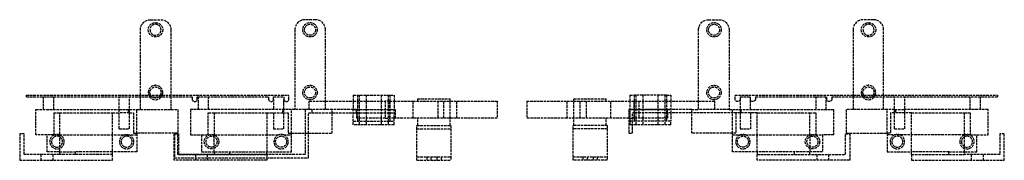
# Model space of a CAD drawing. Header units: millimetres. Extents: x -290 to 290, y 0 to 83.
import ezdxf

# ---------------------------------------------------------------- set-up
doc = ezdxf.new("R2010")
doc.units = ezdxf.units.MM
doc.header["$LTSCALE"] = 10
doc.linetypes.add('ALLCAD_Strich', pattern=[0.2, 0.15, -0.05])
doc.layers.add('BESCH_KONT_sich_schn_ansi_2d', color=40, linetype='Continuous')

msp = doc.modelspace()

# ---------------------------------------------------------------- linework, layer by layer
at = {"layer": 'BESCH_KONT_sich_schn_ansi_2d', "linetype": 'ALLCAD_Strich', "extrusion": (0, 1, -2.22045e-16)}
for p, q in [((-212.9, 82.95), (-206.9, 82.95)), ((-115.9, 82.95), (-121.9, 82.95)), ((115.9, 82.95), (121.9, 82.95)), ((212.9, 82.95), (206.9, 82.95)), ((-218.9, 38.5), (-218.9, 76.95)), ((-200.9, 76.95), (-200.9, 38.5)), ((-127.9, 76.95), (-127.9, 29.95)), ((-109.9, 29.95), (-109.9, 76.95)), ((109.9, 29.95), (109.9, 76.95)), ((127.9, 76.95), (127.9, 29.95)), ((200.9, 76.95), (200.9, 38.5)), ((218.9, 38.5), (218.9, 76.95)), ((-286, 38.5), (-131.4, 38.5)), ((-286, 37.5), (-286, 38.5)), ((-286, 37.5), (-188.4, 37.5)), ((-275.9, 29.95), (-275.9, 37.5)), ((-269.9, 29.95), (-269.9, 37.5)), ((-231.4, 18.65), (-231.4, 37.5)), ((-225.4, 18.65), (-225.4, 37.5)), ((-218.9, 37.5), (-218.9, 38.5)), ((-218.9, 29.95), (-218.9, 37.5)), ((-200.9, 38.5), (-200.9, 37.5)), ((-200.9, 37.5), (-200.9, 29.95)), ((-188.4, 37.5), (-188.4, 36.15)), ((-185.4, 37.5), (-143.4, 37.5)), ((-185.4, 36.15), (-185.4, 37.5)), ((-184.9, 37.5), (-184.9, 29.95)), ((-178.9, 37.5), (-178.9, 29.95)), ((-143.4, 37.5), (-143.4, 36.15)), ((-140.4, 37.5), (-134.4, 37.5)), ((-140.4, 36.15), (-140.4, 37.5)), ((-140.4, 36.15), (-140.4, 29.95)), ((-134.4, 37.5), (-134.4, 36.15)), ((-134.4, 33.78), (-134.4, 36.15)), ((-131.4, 36.15), (-131.4, 38.5)), ((-119.4, 34.95), (-109.9, 34.95)), ((-119.4, 29.95), (-119.4, 34.95)), ((-109.9, 34.95), (-93.5, 34.95)), ((-93.5, 38.5), (-69.5, 38.5)), ((-93.5, 38.5), (-93.5, 30)), ((-93.5, 34.95), (-74.64, 34.95)), ((-91, 38.5), (-91, 23)), ((-90, 38.5), (-90, 21)), ((-86, 38.5), (-86, 21)), ((-77, 38.5), (-77, 21)), ((-72.06, 34.95), (-74.64, 34.95)), ((-74.64, 34.95), (-74.64, 24.95)), ((-73, 38.5), (-73, 21)), ((-72.06, 34.95), (-69.5, 34.95)), ((-72.06, 24.95), (-72.06, 34.95)), ((-72, 38.5), (-72, 23)), ((-69.5, 38.5), (-69.5, 30)), ((-69.5, 34.95), (-58.29, 34.95)), ((-58.29, 34.95), (-8.68, 34.95)), ((-58.29, 24.95), (-58.29, 34.95)), ((-55.47, 36.25), (-36.52, 36.25)), ((-55.47, 34.95), (-55.47, 36.25)), ((-43.6, 34.95), (-43.6, 24.95)), ((-40.21, 24.95), (-40.21, 34.95)), ((-36.52, 34.95), (-36.52, 36.25)), ((-36.52, 24.95), (-36.52, 34.95)), ((-32.4, 24.95), (-32.4, 34.95)), ((-8.68, 34.95), (-8.68, 24.95)), ((8.68, 34.95), (8.68, 24.95)), ((8.68, 34.95), (32.4, 34.95)), ((32.4, 24.95), (32.4, 34.95)), ((32.4, 34.95), (109.9, 34.95)), ((36.52, 36.25), (55.47, 36.25)), ((36.52, 34.95), (36.52, 36.25)), ((36.52, 24.95), (36.52, 34.95)), ((40.21, 24.95), (40.21, 34.95)), ((43.6, 34.95), (43.6, 24.95)), ((55.47, 34.95), (55.47, 36.25)), ((58.29, 24.95), (58.29, 34.95)), ((69.5, 38.5), (72, 38.5)), ((69.5, 38.5), (69.5, 34.95)), ((69.5, 34.95), (69.5, 23)), ((91, 38.5), (72, 38.5)), ((72, 38.5), (72, 34.95)), ((72, 34.95), (72, 24.95)), ((72.06, 24.95), (72.06, 34.95)), ((73, 38.5), (73, 21)), ((74.64, 34.95), (74.64, 24.95)), ((77, 38.5), (77, 21)), ((86, 38.5), (86, 21)), ((90, 38.5), (90, 21)), ((91, 38.5), (93.5, 38.5)), ((91, 38.5), (91, 34.95)), ((91, 34.95), (91, 24.95)), ((93.5, 38.5), (93.5, 34.95)), ((93.5, 34.95), (93.5, 27.95)), ((109.9, 34.95), (119.4, 34.95)), ((119.4, 29.95), (119.4, 34.95)), ((131.4, 38.5), (286, 38.5)), ((131.4, 36.15), (131.4, 38.5)), ((134.4, 37.5), (140.4, 37.5)), ((134.4, 37.5), (134.4, 36.15)), ((134.4, 36.15), (134.4, 29.95)), ((140.4, 36.15), (140.4, 37.5)), ((140.4, 29.95), (140.4, 36.15)), ((143.4, 37.5), (143.4, 36.15)), ((143.4, 37.5), (185.4, 37.5)), ((178.9, 37.5), (178.9, 29.95)), ((184.9, 37.5), (184.9, 29.95)), ((185.4, 36.15), (185.4, 37.5)), ((188.4, 37.5), (188.4, 36.15)), ((188.4, 37.5), (286, 37.5)), ((200.9, 38.5), (200.9, 37.5)), ((200.9, 37.5), (200.9, 29.95)), ((218.9, 37.5), (218.9, 38.5)), ((218.9, 29.95), (218.9, 37.5)), ((225.4, 18.65), (225.4, 37.5)), ((231.4, 18.65), (231.4, 37.5)), ((269.9, 29.95), (269.9, 37.5)), ((275.9, 29.95), (275.9, 37.5)), ((286, 38.5), (286, 37.5)), ((-280.4, 29.95), (-231.4, 29.95)), ((-280.4, 14.95), (-280.4, 29.95)), ((-231.4, 29.95), (-225.4, 29.95)), ((-225.9, 27.95), (-225.9, 29.95)), ((-225.4, 29.95), (-220.9, 29.95)), ((-220.9, 15.95), (-220.9, 29.95)), ((-220.9, 29.95), (-196.9, 29.95)), ((-196.9, 29.95), (-196.9, 15.95)), ((-127.9, 29.95), (-189.4, 29.95)), ((-189.4, 29.95), (-189.4, 14.95)), ((-134.9, 27.95), (-134.9, 29.95)), ((-134.4, 29.95), (-134.4, 33.78)), ((-134.4, 18.65), (-134.4, 29.95)), ((-129.9, 15.95), (-129.9, 29.95)), ((-109.9, 29.95), (-127.9, 29.95)), ((-121.9, 29.95), (-121.9, 15.95)), ((-117.9, 29.95), (-117.9, 27.95)), ((-105.9, 29.95), (-109.9, 29.95)), ((-105.9, 15.95), (-105.9, 29.95)), ((-93.5, 29.95), (-105.9, 29.95)), ((-93.5, 30), (-69.5, 30)), ((-93.5, 21), (-93.5, 30)), ((-91.63, 29.95), (-93.5, 29.95)), ((-91.63, 29.95), (-68.9, 29.95)), ((-91.63, 27.95), (-91.63, 29.95)), ((-69.5, 21), (-69.5, 30)), ((-68.9, 29.95), (-68.9, 27.95)), ((105.9, 29.95), (68.9, 29.95)), ((68.9, 29.95), (68.9, 16)), ((69.5, 30), (93.5, 30)), ((91.63, 27.95), (91.63, 29.95)), ((105.9, 29.95), (109.9, 29.95)), ((105.9, 15.95), (105.9, 29.95)), ((127.9, 29.95), (109.9, 29.95)), ((127.9, 29.95), (189.4, 29.95)), ((129.9, 15.95), (129.9, 29.95)), ((134.4, 29.95), (134.4, 18.65)), ((134.9, 27.95), (134.9, 29.95)), ((189.4, 29.95), (189.4, 14.95)), ((220.9, 29.95), (196.9, 29.95)), ((196.9, 29.95), (196.9, 15.95)), ((225.4, 29.95), (220.9, 29.95)), ((220.9, 15.95), (220.9, 29.95)), ((225.4, 29.95), (231.4, 29.95)), ((225.9, 29.95), (225.9, 27.95)), ((280.4, 29.95), (231.4, 29.95)), ((280.4, 14.95), (280.4, 29.95)), ((-269.9, 27.95), (-269.9, 14.95)), ((-269.9, 27.95), (-266.4, 27.95)), ((-266.4, 27.95), (-235.4, 27.95)), ((-266.4, 3.5), (-266.4, 27.95)), ((-235.4, 27.95), (-231.4, 27.95)), ((-235.4, 3.5), (-235.4, 27.95)), ((-225.4, 27.95), (-231.4, 27.95)), ((-225.4, 27.95), (-222.9, 27.95)), ((-222.9, 27.95), (-222.9, 15.95)), ((-178.9, 14.95), (-178.9, 27.95)), ((-178.9, 27.95), (-175.4, 27.95)), ((-175.4, 27.95), (-144.4, 27.95)), ((-175.4, 27.95), (-175.4, 14.95)), ((-144.4, 27.95), (-134.9, 27.95)), ((-144.4, 27.95), (-144.4, 4.95)), ((-140.4, 27.95), (-140.4, 18.65)), ((-134.9, 27.95), (-131.9, 27.95)), ((-131.9, 27.95), (-131.9, 15.95)), ((-119.9, 15.95), (-119.9, 27.95)), ((-119.9, 27.95), (-117.9, 27.95)), ((-117.9, 27.95), (-105.9, 27.95)), ((-105.9, 27.95), (-93.5, 27.95)), ((-93.5, 27.95), (-91.63, 27.95)), ((-91.63, 27.95), (-68.9, 27.95)), ((-91.63, 27.95), (-91.63, 24.95)), ((-74.64, 24.95), (-91.63, 24.95)), ((-74.64, 24.95), (-72.06, 24.95)), ((-69.5, 24.95), (-72.06, 24.95)), ((-58.29, 24.95), (-69.5, 24.95)), ((-68.9, 27.95), (-68.9, 24.95)), ((-8.68, 24.95), (-58.29, 24.95)), ((-55.47, 20.5), (-55.47, 24.95)), ((-36.52, 20.5), (-36.52, 24.95)), ((32.4, 24.95), (8.68, 24.95)), ((68.9, 24.95), (32.4, 24.95)), ((36.52, 20.5), (36.52, 24.95)), ((55.47, 20.5), (55.47, 24.95)), ((68.9, 24.95), (70.9, 24.95)), ((70.9, 16), (70.9, 27.95)), ((105.9, 27.95), (70.9, 27.95)), ((91.63, 24.95), (70.9, 24.95)), ((72, 24.95), (72, 23)), ((91, 24.95), (91, 23)), ((91.63, 27.95), (91.63, 24.95)), ((93.5, 27.95), (93.5, 23)), ((144.4, 27.95), (105.9, 27.95)), ((131.9, 27.95), (131.9, 15.95)), ((140.4, 27.95), (140.4, 18.65)), ((144.4, 4.95), (144.4, 27.95)), ((144.4, 27.95), (175.4, 27.95)), ((175.4, 14.95), (175.4, 27.95)), ((175.4, 27.95), (178.9, 27.95)), ((178.9, 27.95), (178.9, 14.95)), ((225.4, 27.95), (222.9, 27.95)), ((222.9, 27.95), (222.9, 15.95)), ((231.4, 27.95), (225.4, 27.95)), ((235.4, 27.95), (231.4, 27.95)), ((235.4, 3.5), (235.4, 27.95)), ((235.4, 27.95), (266.4, 27.95)), ((266.4, 27.95), (269.9, 27.95)), ((266.4, 27.95), (266.4, 3.5)), ((269.9, 27.95), (269.9, 14.95)), ((-231.4, 18.65), (-225.4, 18.65)), ((-140.4, 18.65), (-134.4, 18.65)), ((-93.5, 23), (-69.5, 23)), ((-69.5, 21), (-93.5, 21)), ((-56, 20.5), (-36, 20.5)), ((-56, 2), (-56, 20.5)), ((-56, 18.5), (-36, 18.5)), ((-36, 20.5), (-36, 2)), ((36, 2), (36, 20.5)), ((56, 20.5), (36, 20.5)), ((56, 18.5), (36, 18.5)), ((56, 20.5), (56, 2)), ((70.9, 23), (69.5, 23)), ((69.5, 23), (69.5, 21)), ((70.9, 21), (69.5, 21)), ((93.5, 23), (70.9, 23)), ((93.5, 21), (70.9, 21)), ((93.5, 21), (93.5, 23)), ((134.4, 18.65), (140.4, 18.65)), ((225.4, 18.65), (231.4, 18.65)), ((-290, 15.6), (-290, 0)), ((-287.4, 15.6), (-290, 15.6)), ((-287.4, 3.5), (-287.4, 15.6)), ((-269.9, 14.95), (-280.4, 14.95)), ((-273.9, 4.95), (-273.9, 14.95)), ((-269.9, 14.95), (-266.4, 14.95)), ((-266.4, 14.95), (-220.9, 14.95)), ((-222.9, 15.95), (-220.9, 15.95)), ((-220.9, 15.95), (-220.9, 4.95)), ((-196.9, 15.95), (-220.9, 15.95)), ((-199, 15.6), (-196.4, 15.6)), ((-199, 0), (-199, 15.6)), ((-198.9, 15.95), (-198.9, 15.6)), ((-198.9, 15.6), (-198.9, 1.45)), ((-196.9, 15.6), (-196.9, 15.95)), ((-196.9, 3.45), (-196.9, 15.6)), ((-196.4, 15.6), (-196.4, 3.5)), ((-189.4, 14.95), (-182.9, 14.95)), ((-182.9, 14.95), (-182.9, 4.95)), ((-182.9, 14.95), (-178.9, 14.95)), ((-178.9, 14.95), (-175.4, 14.95)), ((-175.4, 4.95), (-175.4, 14.95)), ((-175.4, 14.95), (-137.57, 14.95)), ((-134.43, 14.95), (-137.57, 14.95)), ((-134.43, 14.95), (-129.9, 14.95)), ((-131.9, 15.95), (-129.9, 15.95)), ((-129.9, 15.95), (-105.9, 15.95)), ((-129.9, 4.95), (-129.9, 15.95)), ((-121.9, 15.95), (-121.9, 3.45)), ((-119.9, 1.45), (-119.9, 15.95)), ((68.9, 16), (70.9, 16)), ((129.9, 15.95), (105.9, 15.95)), ((129.9, 4.95), (129.9, 15.95)), ((131.9, 15.95), (129.9, 15.95)), ((129.9, 14.95), (134.43, 14.95)), ((134.43, 14.95), (137.57, 14.95)), ((137.57, 14.95), (175.4, 14.95)), ((175.4, 14.95), (178.9, 14.95)), ((175.4, 14.95), (175.4, 4.95)), ((178.9, 14.95), (182.9, 14.95)), ((182.9, 14.95), (182.9, 4.95)), ((189.4, 14.95), (182.9, 14.95)), ((196.4, 15.6), (199, 15.6)), ((196.4, 3.5), (196.4, 15.6)), ((196.9, 15.95), (220.9, 15.95)), ((199, 15.6), (199, 0)), ((220.9, 15.95), (220.9, 4.95)), ((222.9, 15.95), (220.9, 15.95)), ((266.4, 14.95), (220.9, 14.95)), ((269.9, 14.95), (266.4, 14.95)), ((269.9, 14.95), (280.4, 14.95)), ((273.9, 4.95), (273.9, 14.95)), ((290, 15.6), (287.4, 15.6)), ((287.4, 15.6), (287.4, 3.5)), ((290, 0), (290, 15.6)), ((-290, 0), (-235.4, 0)), ((-266.4, 3.5), (-287.4, 3.5)), ((-277.5, 3.5), (-277.5, 0)), ((-266.4, 4.95), (-273.9, 4.95)), ((-270.5, 3.5), (-270.5, 0)), ((-266.4, 4.95), (-257.4, 4.95)), ((-235.4, 3.5), (-266.4, 3.5)), ((-235.4, 4.95), (-257.4, 4.95)), ((-257.4, 4.95), (-257.4, 3.5)), ((-220.9, 4.95), (-235.4, 4.95)), ((-235.4, 0), (-235.4, 3.5)), ((-144.4, 0), (-199, 0)), ((-198.9, 1.45), (-144.4, 1.45)), ((-144.4, 3.45), (-196.9, 3.45)), ((-196.4, 3.5), (-166.4, 3.5)), ((-186.5, 3.5), (-186.5, 0)), ((-182.9, 4.95), (-129.9, 4.95)), ((-179.5, 3.5), (-179.5, 0)), ((-175.4, 4.95), (-175.4, 3.5)), ((-166.4, 4.95), (-166.4, 3.5)), ((-166.4, 3.5), (-144.4, 3.5)), ((-144.4, 3.5), (-144.4, 4.95)), ((-144.4, 3.5), (-144.4, 0)), ((-121.9, 3.45), (-144.4, 3.45)), ((-144.4, 1.45), (-119.9, 1.45)), ((-56, 2), (-36, 2)), ((-56, 0), (-56, 2)), ((-56, 0), (-36, 0)), ((-50.25, 2), (-50.25, 0)), ((-47.75, 2), (-47.75, 0)), ((-44.25, 2), (-44.25, 0)), ((-41.75, 2), (-41.75, 0)), ((-36, 2), (-36, 0)), ((36, 0), (36, 2)), ((36, 2), (56, 2)), ((56, 0), (36, 0)), ((41.75, 2), (41.75, 0)), ((44.25, 2), (44.25, 0)), ((45.99, 0.01), (45.99, 0.01)), ((45.99, 0), (45.99, 0.01)), ((45.99, 0.01), (45.99, 0)), ((45.99, 0.01), (45.99, 0.01)), ((45.99, 0.01), (45.99, 0)), ((45.99, 0), (45.99, 0)), ((45.99, 0), (45.99, 0)), ((46, 0.01), (46, 0.01)), ((46, 0.01), (46, 0)), ((46, 0.01), (46, 0.01)), ((46, 0), (46, 0.01)), ((46, 0.01), (46, 0.01)), ((46, 0.01), (46, 0.01)), ((46, 0), (46, 0.01)), ((46, 0), (46, 0.01)), ((46, 0), (46, 0)), ((46, 0), (46, 0)), ((46, 0), (46, 0)), ((46, 0), (46, 0)), ((46.01, 0.01), (46.01, 0.01)), ((46.01, 0.01), (46.01, 0)), ((46.01, 0.01), (46.01, 0.01)), ((46.01, 0.01), (46.01, 0)), ((46.01, 0), (46.01, 0.01)), ((46.01, 0), (46.01, 0)), ((46.01, 0), (46.01, 0)), ((47.75, 2), (47.75, 0)), ((50.25, 2), (50.25, 0)), ((56, 2), (56, 0)), ((182.9, 4.95), (129.9, 4.95)), ((144.4, 4.95), (144.4, 3.5)), ((144.4, 0), (144.4, 3.5)), ((144.4, 3.5), (166.4, 3.5)), ((199, 0), (144.4, 0)), ((166.4, 3.5), (166.4, 4.95)), ((166.4, 3.5), (196.4, 3.5)), ((175.4, 3.5), (175.4, 4.95)), ((179.5, 3.5), (179.5, 0)), ((186.5, 3.5), (186.5, 0)), ((220.9, 4.95), (235.4, 4.95)), ((257.4, 4.95), (235.4, 4.95)), ((235.4, 3.5), (266.4, 3.5)), ((235.4, 3.5), (235.4, 0)), ((235.4, 0), (290, 0)), ((257.4, 4.95), (266.4, 4.95)), ((257.4, 3.5), (257.4, 4.95)), ((266.4, 4.95), (273.9, 4.95)), ((287.4, 3.5), (266.4, 3.5)), ((270.5, 3.5), (270.5, 0)), ((277.5, 3.5), (277.5, 0))]:
    msp.add_line(p, q, dxfattribs=at)
at = {"layer": 'BESCH_KONT_sich_schn_ansi_2d', "linetype": 'ALLCAD_Strich'}
for centre, radius in [((-210, 77), 4.25), ((-119, 77), 4.25), ((119, 77), 4.25), ((210, 77), 4.25), ((-119, 77), 3.25), ((119, 77), 3.25), ((-119, 40), 4.25), ((-119, 40), 3.25), ((119, 40), 4.25), ((119, 40), 3.25), ((-177, 11), 4.25), ((-177, 11), 3.25), ((-136, 11), 3.25), ((136, 11), 3.25), ((177, 11), 4.25), ((177, 11), 3.25)]:
    msp.add_circle(centre, radius, dxfattribs=at)
at = {"layer": 'BESCH_KONT_sich_schn_ansi_2d', "linetype": 'ALLCAD_Strich', "extrusion": (0, -2.22045e-16, -1)}
for centre in [(210, 77), (-210, 77), (268, 11), (227, 11), (-227, 11), (-268, 11)]:
    msp.add_circle(centre, 3.25, dxfattribs=at)
for centre, radius, start, end in [((212.9, 76.95), 6, 0, 90), ((206.9, 76.95), 6, 90, 180), ((-115.9, 76.95), 6, 0, 90), ((-121.9, 76.95), 6, 90, 180), ((210, 40), 3.25, 336.42182, 207.48643), ((-210, 40), 3.25, 336.42182, 207.48643), ((210, 40), 3.25, 332.51357, 336.42182), ((210, 40), 3.25, 309.71514, 332.51357), ((210, 40), 3.25, 230.28486, 309.71514), ((210, 40), 3.25, 207.48643, 230.28486), ((-132.9, 36.15), 1.5, 180, 0), ((-141.9, 36.15), 1.5, 180, 0), ((-186.9, 36.15), 1.5, 180, 0), ((-210, 40), 3.25, 332.51357, 336.42182), ((-210, 40), 3.25, 309.71514, 332.51357), ((-210, 40), 3.25, 230.28486, 309.71514), ((-210, 40), 3.25, 207.48643, 230.28486), ((227, 11), 4.25, 68.3433, 111.6567), ((-45.99, 0.01), 0.00271, 0, 90), ((-45.99, 0.01), 0.00116, 90, 180), ((-45.99, 0), 0.00271, 270, 360), ((-45.99, 0), 0.00116, 180, 270), ((-46, 0.01), 0.00093, 90, 180), ((-46, 0.01), 0.00093, 180, 270), ((-46.01, 0.01), 0.00271, 0, 90), ((-46.01, 0), 0.00271, 270, 360), ((-46.01, 0.01), 0.00116, 90, 180), ((-46.01, 0), 0.00116, 180, 270)]:
    msp.add_arc(centre, radius, start, end, dxfattribs=at)
at = {"layer": 'BESCH_KONT_sich_schn_ansi_2d', "linetype": 'ALLCAD_Strich'}
for centre, radius, start, end in [((-121.9, 76.95), 6, 90, 180), ((-115.9, 76.95), 6, 0, 90), ((206.9, 76.95), 6, 90, 180), ((212.9, 76.95), 6, 0, 90), ((-210, 40), 4.25, 0, 200.66732), ((210, 40), 4.25, 339.33268, 180), ((-210, 40), 4.25, 200.66732, 216.03188), ((-210, 40), 4.25, 216.03188, 323.96812), ((-210, 40), 4.25, 323.96812, 339.33268), ((-210, 40), 4.25, 339.33268, 360), ((-186.9, 36.15), 1.5, 180, 0), ((-141.9, 36.15), 1.5, 180, 0), ((-132.9, 36.15), 1.5, 180, 0), ((210, 40), 4.25, 180, 200.66732), ((210, 40), 4.25, 200.66732, 216.03188), ((210, 40), 4.25, 216.03188, 323.96812), ((210, 40), 4.25, 323.96812, 339.33268), ((-268, 11), 4.25, 111.6567, 0), ((-268, 11), 4.25, 68.3433, 111.6567), ((-268, 11), 4.25, 360, 68.3433), ((-227, 11), 4.25, 111.6567, 68.3433), ((-136, 11), 4.25, 111.6567, 68.3433), ((-136, 11), 4.25, 68.3433, 111.6567), ((136, 11), 4.25, 111.6567, 68.3433), ((136, 11), 4.25, 68.3433, 111.6567), ((227, 11), 4.25, 111.6567, 68.3433), ((227, 11), 4.25, 68.3433, 111.6567), ((268, 11), 4.25, 180, 68.3433), ((268, 11), 4.25, 111.6567, 180), ((268, 11), 4.25, 68.3433, 111.6567), ((45.99, 0.01), 0.00116, 90, 180), ((45.99, 0.01), 0.00271, 0, 90), ((45.99, 0), 0.00116, 180, 270), ((45.99, 0), 0.00271, 270, 360), ((46, 0.01), 0.00217, 270, 360), ((46, 0.01), 0.00217, 0, 90), ((46.01, 0.01), 0.00116, 90, 180), ((46.01, 0.01), 0.00271, 0, 90), ((46.01, 0), 0.00116, 180, 270), ((46.01, 0), 0.00271, 270, 360)]:
    msp.add_arc(centre, radius, start, end, dxfattribs=at)

doc.saveas('drawing.dxf')
